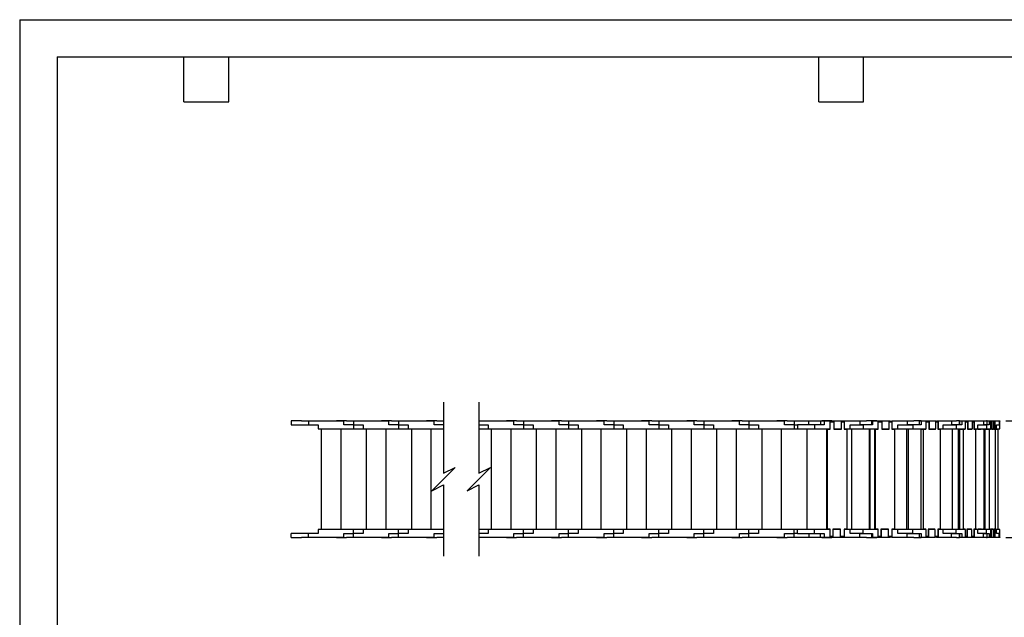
# Model space of a CAD drawing. Header units: inches. Extents: x 0 to 66, y 0 to 51.
# Tile 5 of 11: x 0 to 39.6, y 27 to 51. Entities that reach past the tile are written whole.
import ezdxf

# ---------------------------------------------------------------- set-up
doc = ezdxf.new("R2010")
doc.units = ezdxf.units.IN
doc.header["$LTSCALE"] = 6
doc.header["$MEASUREMENT"] = 0
doc.layers.add('DIMENSIONS', color=140, linetype='Continuous', lineweight=25)
doc.layers.add('TEXT', color=140, linetype='Continuous', lineweight=25)
doc.styles.add('SLDTEXTSTYLE0', font='TXT', dxfattribs={"width": 0.7})
doc.dimstyles.new('SLDDIMSTYLE1', dxfattribs={"dimtxt": 0.509766, "dimasz": 0.78, "dimexe": 0, "dimexo": 0.0625, "dimgap": 0.127441, "dimtad": 0, "dimtih": 1, "dimtoh": 1, "dimrnd": 1e-09, "dimzin": 12, "dimdsep": 46, "dimtxsty": 'SLDTEXTSTYLE0', "dimsah": 1, "dimcen": 0.09, "dimadec": 0, "dimazin": 3, "dimtfac": 1, "dimtmove": 0, "dimatfit": 0, "dimfxl": 0, "dimfrac": 2, "dimtolj": 1, "dimtzin": 12, "dimarcsym": 0})

# ---------------------------------------------------------------- blocks, each defined once
blk = doc.blocks.new('_D_4')
at = {"layer": 'DIMENSIONS'}
for p, q in [((41.708, 34.87), (41.708, 36.37)), ((39.62, 34.87), (42.458, 34.87)), ((40.739, 32.718), (40.568, 32.718)), ((40.568, 32.718), (40.568, 31.908)), ((42.678, 32.718), (42.849, 32.718)), ((42.849, 32.718), (42.849, 31.908)), ((40.568, 31.908), (40.739, 31.908)), ((42.849, 31.908), (42.678, 31.908)), ((39.62, 30.185), (42.458, 30.185)), ((41.708, 30.185), (41.708, 28.685))]:
    blk.add_line(p, q, dxfattribs=at)
for points in [[(41.708, 34.87), (41.828, 35.65), (41.588, 35.65)], [(41.708, 30.185), (41.588, 29.405), (41.828, 29.405)]]:
    blk.add_solid(points, dxfattribs=at)
at = {"layer": 'DIMENSIONS', "char_height": 0.5, "attachment_point": 1, "style": 'SLDTEXTSTYLE0'}
for s, insert in [('4.69', (40.951, 33.477)), ('119.0', (40.739, 32.553))]:
    blk.add_mtext(s, dxfattribs=dict(at, insert=insert))

msp = doc.modelspace()

# ---------------------------------------------------------------- linework, layer by layer
at = {"color": 7, "linetype": 'Continuous'}
for q in [(0.001, 0.001), (66.001, 51.001)]:
    msp.add_line((0.001, 51.001), q, dxfattribs=at)
for p, q in [((10.911, 34.87), (10.911, 34.713)), ((11.321, 34.87), (10.911, 34.87)), ((11.321, 34.855), (11.321, 34.87)), ((11.321, 34.87), (11.501, 34.87)), ((11.6, 34.855), (11.321, 34.855)), ((11.501, 34.87), (11.501, 34.855)), ((11.6, 34.855), (11.6, 34.713)), ((13.025, 34.855), (11.6, 34.855)), ((12.722, 34.87), (12.722, 34.855)), ((13.132, 34.87), (12.722, 34.87)), ((13.025, 34.713), (13.025, 34.855)), ((13.132, 34.855), (13.132, 34.87)), ((13.132, 34.87), (13.312, 34.87)), ((13.411, 34.855), (13.132, 34.855)), ((13.312, 34.87), (13.647, 34.87)), ((13.312, 34.87), (13.312, 34.855)), ((13.411, 34.855), (13.411, 34.713)), ((14.836, 34.855), (13.411, 34.855)), ((13.647, 34.855), (13.647, 34.87)), ((14.533, 34.87), (14.533, 34.855)), ((14.943, 34.87), (14.533, 34.87)), ((14.836, 34.713), (14.836, 34.855)), ((14.943, 34.855), (14.943, 34.87)), ((14.943, 34.87), (15.123, 34.87)), ((15.222, 34.855), (14.943, 34.855)), ((15.123, 34.87), (15.458, 34.87)), ((15.123, 34.87), (15.123, 34.855)), ((15.222, 34.855), (15.222, 34.713)), ((16.647, 34.855), (15.222, 34.855)), ((15.458, 34.855), (15.458, 34.87)), ((16.344, 34.87), (16.344, 34.855)), ((16.754, 34.87), (16.344, 34.87)), ((16.647, 34.713), (16.647, 34.855)), ((16.754, 34.855), (16.754, 34.87)), ((16.754, 34.87), (16.934, 34.87)), ((17.028, 34.855), (16.754, 34.855)), ((16.934, 34.87), (17.028, 34.87)), ((16.934, 34.87), (16.934, 34.855)), ((18.445, 34.87), (18.667, 34.87)), ((19.856, 34.855), (18.445, 34.855)), ((18.667, 34.855), (18.667, 34.87)), ((19.553, 34.87), (19.553, 34.855)), ((19.962, 34.87), (19.553, 34.87)), ((19.856, 34.713), (19.856, 34.855)), ((19.962, 34.855), (19.962, 34.87)), ((19.962, 34.87), (20.143, 34.87)), ((20.242, 34.855), (19.962, 34.855)), ((20.143, 34.87), (20.478, 34.87)), ((20.143, 34.87), (20.143, 34.855)), ((20.242, 34.855), (20.242, 34.713)), ((21.667, 34.855), (20.242, 34.855)), ((20.478, 34.855), (20.478, 34.87)), ((21.364, 34.87), (21.364, 34.855)), ((21.773, 34.87), (21.364, 34.87)), ((21.667, 34.713), (21.667, 34.855)), ((21.773, 34.855), (21.773, 34.87)), ((21.773, 34.87), (21.954, 34.87)), ((22.053, 34.855), (21.773, 34.855)), ((21.954, 34.87), (22.289, 34.87)), ((21.954, 34.87), (21.954, 34.855)), ((22.053, 34.855), (22.053, 34.713)), ((23.478, 34.855), (22.053, 34.855)), ((22.289, 34.855), (22.289, 34.87)), ((23.175, 34.87), (23.175, 34.855)), ((23.584, 34.87), (23.175, 34.87)), ((23.478, 34.713), (23.478, 34.855)), ((23.584, 34.855), (23.584, 34.87)), ((23.584, 34.87), (23.765, 34.87)), ((23.864, 34.855), (23.584, 34.855)), ((23.765, 34.87), (24.1, 34.87)), ((23.765, 34.87), (23.765, 34.855)), ((23.864, 34.855), (23.864, 34.713)), ((25.289, 34.855), (23.864, 34.855)), ((24.1, 34.855), (24.1, 34.87)), ((24.986, 34.87), (24.986, 34.855)), ((25.396, 34.87), (24.986, 34.87)), ((25.289, 34.713), (25.289, 34.855)), ((25.396, 34.855), (25.396, 34.87)), ((25.396, 34.87), (25.576, 34.87)), ((25.675, 34.855), (25.396, 34.855)), ((25.576, 34.87), (25.911, 34.87)), ((25.576, 34.87), (25.576, 34.855)), ((25.675, 34.855), (25.675, 34.713)), ((27.1, 34.855), (25.675, 34.855)), ((25.911, 34.855), (25.911, 34.87)), ((26.797, 34.87), (26.797, 34.855)), ((27.207, 34.87), (26.797, 34.87)), ((27.1, 34.713), (27.1, 34.855)), ((27.207, 34.855), (27.207, 34.87)), ((27.207, 34.87), (27.387, 34.87)), ((27.486, 34.855), (27.207, 34.855)), ((27.387, 34.87), (27.722, 34.87)), ((27.387, 34.87), (27.387, 34.855)), ((27.486, 34.855), (27.486, 34.713)), ((28.911, 34.855), (27.486, 34.855)), ((27.722, 34.855), (27.722, 34.87)), ((28.608, 34.87), (28.608, 34.855)), ((29.018, 34.87), (28.608, 34.87)), ((28.911, 34.713), (28.911, 34.855)), ((29.018, 34.855), (29.018, 34.87)), ((29.018, 34.87), (29.198, 34.87)), ((29.297, 34.855), (29.018, 34.855)), ((29.198, 34.87), (29.533, 34.87)), ((29.198, 34.87), (29.198, 34.855)), ((29.297, 34.855), (29.297, 34.713)), ((30.722, 34.855), (29.297, 34.855)), ((29.533, 34.855), (29.533, 34.87)), ((30.419, 34.87), (30.419, 34.855)), ((30.829, 34.87), (30.419, 34.87)), ((30.722, 34.713), (30.722, 34.855)), ((30.829, 34.855), (30.829, 34.87)), ((30.829, 34.87), (31.009, 34.87)), ((31.108, 34.855), (30.829, 34.855)), ((31.009, 34.87), (31.344, 34.87)), ((31.009, 34.87), (31.009, 34.855)), ((31.108, 34.855), (31.108, 34.713)), ((31.698, 34.855), (31.108, 34.855)), ((31.344, 34.855), (31.344, 34.87)), ((31.698, 34.713), (31.698, 34.87)), ((31.698, 34.87), (32.171, 34.87)), ((32.171, 34.87), (32.171, 34.713)), ((32.32, 34.855), (32.171, 34.855)), ((32.23, 34.87), (32.23, 34.855)), ((32.622, 34.87), (32.23, 34.87)), ((32.32, 34.855), (32.32, 34.713)), ((32.56, 34.855), (32.32, 34.855)), ((32.56, 34.556), (32.56, 34.855)), ((32.56, 34.855), (32.702, 34.855)), ((32.56, 34.536), (32.56, 34.831)), ((32.56, 34.831), (32.702, 34.831)), ((32.622, 34.855), (32.622, 34.87)), ((32.622, 34.87), (32.802, 34.87)), ((32.702, 34.855), (32.702, 34.556)), ((33.009, 34.855), (32.702, 34.855)), ((32.702, 34.831), (32.702, 34.536)), ((32.802, 34.87), (32.814, 34.87)), ((32.802, 34.87), (32.802, 34.855)), ((32.814, 34.855), (32.814, 34.87)), ((32.814, 34.87), (33.155, 34.87)), ((33.009, 34.556), (33.009, 34.855)), ((33.009, 34.855), (33.119, 34.855)), ((33.009, 34.536), (33.009, 34.831)), ((33.009, 34.831), (33.119, 34.831)), ((33.745, 34.855), (33.119, 34.855)), ((33.119, 34.855), (33.119, 34.556)), ((33.119, 34.831), (33.119, 34.536)), ((33.155, 34.855), (33.155, 34.87)), ((33.509, 34.87), (33.509, 34.855)), ((33.509, 34.87), (33.514, 34.87)), ((33.514, 34.87), (33.844, 34.87)), ((33.514, 34.855), (33.514, 34.87)), ((33.745, 34.855), (33.745, 34.713)), ((34.025, 34.855), (33.745, 34.855)), ((33.844, 34.855), (33.844, 34.87)), ((33.844, 34.87), (34.025, 34.87)), ((34.025, 34.87), (34.025, 34.855)), ((34.434, 34.87), (34.025, 34.87)), ((34.237, 34.713), (34.237, 34.855)), ((34.258, 34.855), (34.237, 34.855)), ((34.258, 34.855), (34.258, 34.713)), ((34.494, 34.855), (34.258, 34.855)), ((34.434, 34.87), (34.558, 34.87)), ((34.434, 34.87), (34.434, 34.855)), ((34.494, 34.556), (34.494, 34.855)), ((34.494, 34.855), (34.59, 34.855)), ((34.494, 34.831), (34.629, 34.831)), ((34.558, 34.855), (34.558, 34.87)), ((34.558, 34.87), (34.965, 34.87)), ((34.59, 34.831), (34.59, 34.855)), ((34.59, 34.855), (34.633, 34.855)), ((34.629, 34.831), (34.629, 34.536)), ((34.633, 34.855), (34.633, 34.556)), ((34.934, 34.855), (34.633, 34.855)), ((34.934, 34.556), (34.934, 34.855)), ((34.934, 34.855), (35, 34.855)), ((34.934, 34.831), (35.038, 34.831)), ((34.965, 34.855), (34.965, 34.87)), ((34.965, 34.87), (34.965, 34.87)), ((34.965, 34.855), (34.965, 34.87)), ((35, 34.831), (35, 34.855)), ((35, 34.855), (35.042, 34.855)), ((35.038, 34.831), (35.038, 34.536)), ((35.042, 34.855), (35.042, 34.556)), ((35.656, 34.855), (35.042, 34.855)), ((35.286, 34.87), (35.286, 34.855)), ((35.286, 34.87), (35.32, 34.87)), ((35.32, 34.87), (35.66, 34.87)), ((35.32, 34.855), (35.32, 34.87)), ((35.656, 34.855), (35.656, 34.713)), ((35.918, 34.855), (35.656, 34.855)), ((35.66, 34.87), (35.66, 34.855)), ((35.66, 34.87), (35.741, 34.87)), ((35.741, 34.855), (35.741, 34.87)), ((35.741, 34.87), (35.918, 34.87)), ((35.918, 34.87), (35.918, 34.855)), ((36.211, 34.87), (35.918, 34.87)), ((36.152, 34.713), (36.152, 34.855)), ((36.209, 34.855), (36.152, 34.855)), ((36.209, 34.855), (36.209, 34.713)), ((36.414, 34.855), (36.209, 34.855)), ((36.211, 34.855), (36.211, 34.87)), ((36.211, 34.87), (36.633, 34.87)), ((36.414, 34.556), (36.414, 34.855)), ((36.414, 34.855), (36.423, 34.855)), ((36.414, 34.831), (36.525, 34.831)), ((36.423, 34.831), (36.423, 34.855)), ((36.423, 34.855), (36.535, 34.855)), ((36.525, 34.831), (36.525, 34.536)), ((36.535, 34.855), (36.535, 34.556)), ((36.798, 34.855), (36.535, 34.855)), ((36.633, 34.87), (36.649, 34.87)), ((36.633, 34.855), (36.633, 34.87)), ((36.649, 34.855), (36.649, 34.87)), ((36.649, 34.87), (36.769, 34.87)), ((36.769, 34.855), (36.769, 34.87)), ((36.798, 34.556), (36.798, 34.855)), ((36.798, 34.855), (36.892, 34.855)), ((36.798, 34.831), (36.882, 34.831)), ((36.829, 34.87), (36.829, 34.855)), ((36.829, 34.87), (36.835, 34.87)), ((36.835, 34.87), (36.835, 34.855)), ((36.835, 34.87), (36.927, 34.87)), ((36.882, 34.831), (36.882, 34.536)), ((36.892, 34.855), (36.892, 34.556)), ((37.428, 34.855), (36.892, 34.855)), ((36.927, 34.87), (37.267, 34.87)), ((36.927, 34.855), (36.927, 34.87)), ((37.267, 34.87), (37.267, 34.855)), ((37.267, 34.87), (37.482, 34.87)), ((37.428, 34.855), (37.428, 34.713)), ((37.636, 34.855), (37.428, 34.855)), ((37.482, 34.855), (37.482, 34.87)), ((37.482, 34.87), (37.636, 34.87)), ((37.636, 34.87), (37.636, 34.855)), ((37.76, 34.87), (37.636, 34.87)), ((37.76, 34.713), (37.76, 34.87)), ((37.76, 34.87), (37.94, 34.87)), ((37.766, 34.855), (37.76, 34.855)), ((37.766, 34.713), (37.766, 34.855)), ((37.852, 34.855), (37.766, 34.855)), ((37.852, 34.855), (37.852, 34.713)), ((37.999, 34.855), (37.852, 34.855)), ((37.94, 34.87), (37.94, 34.855)), ((37.94, 34.87), (38.11, 34.87)), ((37.999, 34.556), (37.999, 34.855)), ((37.999, 34.855), (38.085, 34.855)), ((37.999, 34.831), (38.07, 34.831)), ((38.07, 34.831), (38.07, 34.536)), ((38.085, 34.855), (38.085, 34.556)), ((38.273, 34.855), (38.085, 34.855)), ((38.11, 34.87), (38.407, 34.87)), ((38.11, 34.855), (38.11, 34.87)), ((38.273, 34.556), (38.273, 34.855)), ((38.273, 34.855), (38.34, 34.855)), ((38.273, 34.831), (38.325, 34.831)), ((38.325, 34.831), (38.325, 34.536)), ((38.34, 34.855), (38.34, 34.556)), ((38.722, 34.855), (38.34, 34.855)), ((38.407, 34.87), (38.407, 34.855)), ((38.407, 34.87), (38.735, 34.87)), ((38.722, 34.855), (38.722, 34.713)), ((38.846, 34.855), (38.722, 34.855)), ((38.735, 34.855), (38.735, 34.87)), ((38.735, 34.87), (38.846, 34.87)), ((38.846, 34.87), (38.846, 34.855)), ((38.865, 34.87), (38.846, 34.87)), ((38.865, 34.713), (38.865, 34.87)), ((38.865, 34.87), (38.924, 34.87)), ((38.946, 34.855), (38.865, 34.855)), ((38.924, 34.855), (38.924, 34.87)), ((38.924, 34.87), (39.32, 34.87)), ((38.946, 34.855), (38.946, 34.713)), ((39.014, 34.855), (38.946, 34.855)), ((39.014, 34.556), (39.014, 34.855)), ((39.014, 34.855), (39.054, 34.855)), ((39.014, 34.831), (39.035, 34.831)), ((39.035, 34.831), (39.035, 34.536)), ((39.054, 34.855), (39.054, 34.556)), ((39.141, 34.855), (39.054, 34.855)), ((39.141, 34.556), (39.141, 34.855)), ((39.141, 34.855), (39.172, 34.855)), ((39.141, 34.831), (39.153, 34.831)), ((39.153, 34.831), (39.153, 34.536)), ((39.172, 34.855), (39.172, 34.556)), ((39.349, 34.855), (39.172, 34.855)), ((39.32, 34.855), (39.32, 34.87)), ((39.32, 34.87), (39.371, 34.87)), ((39.349, 34.855), (39.349, 34.713)), ((39.377, 34.855), (39.349, 34.855)), ((39.371, 34.87), (39.371, 34.855)), ((39.377, 34.713), (39.377, 34.855)), ((10.911, 34.713), (11.6, 34.713)), ((11.6, 34.713), (11.986, 34.713)), ((11.986, 34.713), (11.986, 34.556)), ((11.986, 34.556), (13.411, 34.556)), ((12.112, 34.555), (12.899, 34.555)), ((12.112, 34.555), (12.112, 30.5)), ((12.226, 34.555), (12.226, 34.556)), ((12.336, 34.556), (12.336, 34.555)), ((12.643, 34.555), (12.643, 34.556)), ((12.785, 34.556), (12.785, 34.555)), ((12.899, 34.555), (12.899, 30.5)), ((13.411, 34.713), (13.025, 34.713)), ((13.411, 34.713), (13.411, 34.556)), ((13.411, 34.713), (13.797, 34.713)), ((13.411, 34.556), (13.797, 34.556)), ((13.797, 34.713), (13.797, 34.556)), ((13.797, 34.556), (15.222, 34.556)), ((13.923, 34.555), (13.923, 30.5)), ((13.923, 34.555), (14.71, 34.555)), ((14.037, 34.555), (14.037, 34.556)), ((14.147, 34.556), (14.147, 34.555)), ((14.454, 34.555), (14.454, 34.556)), ((14.596, 34.556), (14.596, 34.555)), ((14.71, 34.555), (14.71, 30.5)), ((15.222, 34.713), (14.836, 34.713)), ((15.222, 34.713), (15.222, 34.556)), ((15.222, 34.713), (15.608, 34.713)), ((15.222, 34.556), (15.608, 34.556)), ((15.608, 34.713), (15.608, 34.556)), ((15.608, 34.556), (17.028, 34.556)), ((15.734, 34.555), (16.521, 34.555)), ((15.734, 34.555), (15.734, 30.5)), ((15.848, 34.555), (15.848, 34.556)), ((15.958, 34.556), (15.958, 34.555)), ((16.265, 34.555), (16.265, 34.556)), ((16.407, 34.556), (16.407, 34.555)), ((16.521, 34.555), (16.521, 30.5)), ((17.028, 34.713), (16.647, 34.713)), ((18.445, 34.713), (18.816, 34.713)), ((18.445, 34.556), (18.816, 34.556)), ((18.816, 34.713), (18.816, 34.556)), ((18.816, 34.556), (20.242, 34.556)), ((18.942, 34.555), (19.73, 34.555)), ((18.942, 34.555), (18.942, 30.5)), ((19.057, 34.555), (19.057, 34.556)), ((19.167, 34.556), (19.167, 34.555)), ((19.474, 34.555), (19.474, 34.556)), ((19.615, 34.556), (19.615, 34.555)), ((19.73, 34.555), (19.73, 30.5)), ((20.242, 34.713), (19.856, 34.713)), ((20.242, 34.713), (20.242, 34.556)), ((20.242, 34.713), (20.627, 34.713)), ((20.242, 34.556), (20.627, 34.556)), ((20.627, 34.713), (20.627, 34.556)), ((20.627, 34.556), (22.053, 34.556)), ((20.753, 34.555), (20.753, 30.5)), ((20.753, 34.555), (21.541, 34.555)), ((20.868, 34.555), (20.868, 34.556)), ((20.978, 34.556), (20.978, 34.555)), ((21.285, 34.555), (21.285, 34.556)), ((21.427, 34.556), (21.427, 34.555)), ((21.541, 34.555), (21.541, 30.5)), ((22.053, 34.713), (21.667, 34.713)), ((22.053, 34.713), (22.053, 34.556)), ((22.053, 34.713), (22.438, 34.713)), ((22.053, 34.556), (22.438, 34.556)), ((22.438, 34.713), (22.438, 34.556)), ((22.438, 34.556), (23.864, 34.556)), ((22.564, 34.555), (22.564, 30.5)), ((22.564, 34.555), (23.352, 34.555)), ((22.679, 34.555), (22.679, 34.556)), ((22.789, 34.556), (22.789, 34.555)), ((23.096, 34.555), (23.096, 34.556)), ((23.238, 34.556), (23.238, 34.555)), ((23.352, 34.555), (23.352, 30.5)), ((23.864, 34.713), (23.478, 34.713)), ((23.864, 34.713), (23.864, 34.556)), ((23.864, 34.713), (24.249, 34.713)), ((23.864, 34.556), (24.249, 34.556)), ((24.249, 34.713), (24.249, 34.556)), ((24.249, 34.556), (25.675, 34.556)), ((24.375, 34.555), (24.375, 30.5)), ((24.375, 34.555), (25.163, 34.555)), ((24.49, 34.555), (24.49, 34.556)), ((24.6, 34.556), (24.6, 34.555)), ((24.907, 34.555), (24.907, 34.556)), ((25.049, 34.556), (25.049, 34.555)), ((25.163, 34.555), (25.163, 30.5)), ((25.675, 34.713), (25.289, 34.713)), ((25.675, 34.713), (25.675, 34.556)), ((25.675, 34.713), (26.06, 34.713)), ((25.675, 34.556), (26.06, 34.556)), ((26.06, 34.713), (26.06, 34.556)), ((26.06, 34.556), (27.486, 34.556)), ((26.186, 34.555), (26.974, 34.555)), ((26.186, 34.555), (26.186, 30.5)), ((26.301, 34.555), (26.301, 34.556)), ((26.411, 34.556), (26.411, 34.555)), ((26.718, 34.555), (26.718, 34.556)), ((26.86, 34.556), (26.86, 34.555)), ((26.974, 34.555), (26.974, 30.5)), ((27.486, 34.713), (27.1, 34.713)), ((27.486, 34.713), (27.486, 34.556)), ((27.486, 34.713), (27.871, 34.713)), ((27.486, 34.556), (27.871, 34.556)), ((27.871, 34.713), (27.871, 34.556)), ((27.871, 34.556), (29.297, 34.556)), ((27.997, 34.555), (27.997, 30.5)), ((27.997, 34.555), (28.785, 34.555)), ((28.112, 34.555), (28.112, 34.556)), ((28.222, 34.556), (28.222, 34.555)), ((28.529, 34.555), (28.529, 34.556)), ((28.671, 34.556), (28.671, 34.555)), ((28.785, 34.555), (28.785, 30.5)), ((29.297, 34.713), (28.911, 34.713)), ((29.297, 34.713), (29.297, 34.556)), ((29.297, 34.713), (29.682, 34.713)), ((29.297, 34.556), (29.682, 34.556)), ((29.682, 34.713), (29.682, 34.556)), ((29.682, 34.556), (31.108, 34.556)), ((29.808, 34.555), (30.596, 34.555)), ((29.808, 34.555), (29.808, 30.5)), ((29.923, 34.555), (29.923, 34.556)), ((30.033, 34.556), (30.033, 34.555)), ((30.34, 34.555), (30.34, 34.556)), ((30.482, 34.556), (30.482, 34.555)), ((30.596, 34.555), (30.596, 30.5)), ((31.108, 34.713), (30.722, 34.713)), ((31.108, 34.713), (31.108, 34.556)), ((31.108, 34.713), (31.245, 34.713)), ((31.108, 34.556), (31.245, 34.556)), ((31.245, 34.713), (31.245, 34.556)), ((31.934, 34.713), (31.245, 34.713)), ((31.245, 34.556), (31.934, 34.556)), ((31.619, 34.555), (32.407, 34.555)), ((31.619, 34.555), (31.619, 30.5)), ((31.734, 34.555), (31.734, 34.556)), ((31.844, 34.556), (31.844, 34.555)), ((31.934, 34.713), (31.934, 34.556)), ((32.32, 34.713), (31.934, 34.713)), ((31.934, 34.556), (32.56, 34.556)), ((32.151, 34.555), (32.151, 34.556)), ((32.293, 34.556), (32.293, 34.555)), ((32.407, 34.555), (32.407, 30.5)), ((32.446, 34.555), (32.446, 34.536)), ((32.446, 34.555), (32.56, 34.555)), ((32.446, 30.52), (32.446, 34.536)), ((32.446, 34.536), (32.56, 34.536)), ((32.56, 34.556), (32.56, 34.556)), ((32.702, 34.556), (33.009, 34.556)), ((32.702, 34.556), (32.702, 34.556)), ((32.702, 34.555), (33.009, 34.555)), ((32.702, 34.536), (33.009, 34.536)), ((33.009, 34.556), (33.009, 34.556)), ((33.119, 34.556), (33.36, 34.556)), ((33.119, 34.556), (33.119, 34.556)), ((33.119, 34.555), (33.234, 34.555)), ((33.119, 34.536), (33.234, 34.536)), ((33.234, 34.555), (33.234, 34.536)), ((33.234, 34.536), (33.234, 30.52)), ((33.36, 34.556), (33.36, 34.713)), ((33.36, 34.713), (33.745, 34.713)), ((33.36, 34.556), (33.88, 34.556)), ((33.412, 34.555), (33.412, 30.5)), ((33.412, 34.555), (34.122, 34.555)), ((33.558, 34.555), (33.558, 34.556)), ((33.668, 34.556), (33.668, 34.555)), ((33.674, 34.555), (33.674, 34.556)), ((33.88, 34.713), (33.745, 34.713)), ((33.745, 34.713), (33.88, 34.713)), ((33.88, 34.713), (33.88, 34.556)), ((34.258, 34.713), (33.88, 34.713)), ((33.88, 34.556), (34.494, 34.556)), ((33.975, 34.555), (33.975, 34.556)), ((34.117, 34.556), (34.117, 34.555)), ((34.122, 34.555), (34.122, 34.556)), ((34.122, 34.555), (34.122, 30.5)), ((34.122, 34.555), (34.148, 34.555)), ((34.148, 34.555), (34.148, 30.5)), ((34.148, 34.555), (34.452, 34.555)), ((34.339, 34.536), (34.339, 30.52)), ((34.339, 34.536), (34.378, 34.536)), ((34.378, 30.52), (34.378, 34.536)), ((34.378, 34.536), (34.49, 34.536)), ((34.452, 34.556), (34.452, 34.536)), ((34.49, 34.536), (34.49, 34.556)), ((34.633, 34.556), (34.629, 34.556)), ((34.629, 34.555), (34.892, 34.555)), ((34.629, 34.536), (34.93, 34.536)), ((34.633, 34.556), (34.934, 34.556)), ((34.892, 34.556), (34.892, 34.536)), ((34.93, 34.536), (34.93, 34.556)), ((35.042, 34.556), (35.038, 34.556)), ((35.038, 34.555), (35.625, 34.555)), ((35.038, 34.536), (35.15, 34.536)), ((35.042, 34.556), (35.278, 34.556)), ((35.15, 34.536), (35.15, 30.52)), ((35.278, 34.713), (35.656, 34.713)), ((35.278, 34.556), (35.278, 34.713)), ((35.278, 34.556), (35.879, 34.556)), ((35.485, 34.555), (35.485, 34.556)), ((35.587, 34.556), (35.587, 34.555)), ((35.625, 34.555), (35.625, 30.5)), ((35.625, 34.555), (35.695, 34.555)), ((35.656, 34.713), (35.873, 34.713)), ((35.879, 34.713), (35.66, 34.713)), ((35.66, 34.555), (35.66, 34.556)), ((35.695, 34.555), (35.695, 30.5)), ((35.695, 34.555), (36.302, 34.555)), ((35.873, 34.555), (35.873, 34.556)), ((35.879, 34.713), (35.879, 34.556)), ((36.209, 34.713), (35.879, 34.713)), ((35.879, 34.556), (36.414, 34.556)), ((36.005, 34.556), (36.005, 34.555)), ((36.077, 34.555), (36.077, 34.556)), ((36.204, 34.536), (36.204, 30.52)), ((36.204, 34.536), (36.306, 34.536)), ((36.302, 34.556), (36.302, 34.536)), ((36.306, 30.52), (36.306, 34.536)), ((36.306, 34.536), (36.404, 34.536)), ((36.404, 34.536), (36.404, 34.556)), ((36.535, 34.556), (36.525, 34.556)), ((36.525, 34.555), (36.686, 34.555)), ((36.525, 34.536), (36.788, 34.536)), ((36.535, 34.556), (36.798, 34.556)), ((36.686, 34.556), (36.686, 34.536)), ((36.788, 34.536), (36.788, 34.556)), ((36.892, 34.556), (36.882, 34.556)), ((36.882, 34.555), (36.978, 34.555)), ((36.882, 34.536), (36.98, 34.536)), ((36.892, 34.556), (37.098, 34.556)), ((36.978, 34.555), (36.978, 34.536)), ((36.978, 34.555), (37.459, 34.555)), ((36.98, 34.536), (36.98, 30.52)), ((37.098, 34.713), (37.428, 34.713)), ((37.098, 34.556), (37.098, 34.713)), ((37.102, 34.556), (37.617, 34.556)), ((37.193, 34.555), (37.193, 34.556)), ((37.274, 34.556), (37.274, 34.555)), ((37.408, 34.555), (37.408, 34.556)), ((37.428, 34.713), (37.617, 34.713)), ((37.617, 34.713), (37.428, 34.713)), ((37.459, 34.555), (37.459, 30.5)), ((37.459, 34.555), (37.702, 34.555)), ((37.5, 34.555), (37.5, 34.556)), ((37.604, 34.556), (37.604, 34.555)), ((37.617, 34.713), (37.617, 34.556)), ((37.852, 34.713), (37.617, 34.713)), ((37.617, 34.556), (37.999, 34.556)), ((37.702, 34.555), (37.702, 30.5)), ((37.702, 34.555), (37.827, 34.555)), ((37.737, 34.555), (37.737, 34.556)), ((37.758, 34.536), (37.758, 30.52)), ((37.758, 34.536), (37.914, 34.536)), ((37.827, 34.556), (37.827, 34.536)), ((37.914, 30.52), (37.914, 34.536)), ((37.914, 34.536), (37.983, 34.536)), ((37.983, 34.536), (37.983, 34.556)), ((38.085, 34.556), (38.07, 34.556)), ((38.07, 34.555), (38.101, 34.555)), ((38.07, 34.536), (38.257, 34.536)), ((38.085, 34.556), (38.273, 34.556)), ((38.101, 34.556), (38.101, 34.536)), ((38.257, 34.536), (38.257, 34.556)), ((38.34, 34.556), (38.325, 34.556)), ((38.325, 34.536), (38.394, 34.536)), ((38.34, 34.556), (38.487, 34.556)), ((38.394, 34.536), (38.394, 30.52)), ((38.394, 34.536), (38.441, 34.536)), ((38.441, 34.536), (38.441, 34.556)), ((38.487, 34.713), (38.722, 34.713)), ((38.487, 34.556), (38.487, 34.713)), ((38.49, 34.556), (38.837, 34.556)), ((38.49, 34.556), (38.49, 34.536)), ((38.49, 34.536), (38.624, 34.536)), ((38.624, 34.536), (38.624, 34.556)), ((38.686, 34.556), (38.686, 34.536)), ((38.686, 34.536), (38.736, 34.536)), ((38.722, 34.713), (38.838, 34.713)), ((38.837, 34.713), (38.722, 34.713)), ((38.736, 34.536), (38.736, 30.52)), ((38.736, 34.536), (38.774, 34.536)), ((38.774, 34.536), (38.774, 30.52)), ((38.774, 34.536), (38.963, 34.536)), ((38.806, 34.556), (38.806, 34.536)), ((38.837, 34.713), (38.837, 34.556)), ((38.946, 34.713), (38.837, 34.713)), ((38.837, 34.556), (39.014, 34.556)), ((38.963, 30.52), (38.963, 34.536)), ((38.963, 34.536), (38.995, 34.536)), ((38.995, 34.536), (38.995, 34.556)), ((39.054, 34.556), (39.035, 34.556)), ((39.035, 34.536), (39.122, 34.536)), ((39.054, 34.556), (39.141, 34.556)), ((39.122, 34.536), (39.122, 34.556)), ((39.172, 34.556), (39.153, 34.556)), ((39.153, 34.536), (39.185, 34.536)), ((39.172, 34.556), (39.24, 34.556)), ((39.185, 34.536), (39.185, 30.52)), ((39.185, 34.536), (39.312, 34.536)), ((39.24, 34.713), (39.349, 34.713)), ((39.24, 34.556), (39.24, 34.713)), ((39.24, 34.556), (39.377, 34.556)), ((39.302, 34.536), (39.302, 34.556)), ((39.312, 30.52), (39.312, 34.536)), ((39.349, 34.713), (39.377, 34.713)), ((39.377, 34.713), (39.349, 34.713)), ((39.377, 34.556), (39.377, 34.713)), ((13.411, 30.5), (11.986, 30.5)), ((11.986, 30.5), (11.986, 30.343)), ((13.411, 30.343), (13.411, 30.5)), ((13.797, 30.5), (13.411, 30.5)), ((15.222, 30.5), (13.797, 30.5)), ((13.797, 30.5), (13.797, 30.343)), ((15.222, 30.343), (15.222, 30.5)), ((15.608, 30.5), (15.222, 30.5)), ((15.608, 30.5), (15.608, 30.343)), ((17.028, 30.5), (15.608, 30.5)), ((18.816, 30.5), (18.445, 30.5)), ((20.242, 30.5), (18.816, 30.5)), ((18.816, 30.5), (18.816, 30.343)), ((20.242, 30.343), (20.242, 30.5)), ((20.627, 30.5), (20.242, 30.5)), ((20.627, 30.5), (20.627, 30.343)), ((22.053, 30.5), (20.627, 30.5)), ((22.053, 30.343), (22.053, 30.5)), ((22.438, 30.5), (22.053, 30.5)), ((23.864, 30.5), (22.438, 30.5)), ((22.438, 30.5), (22.438, 30.343)), ((23.864, 30.343), (23.864, 30.5)), ((24.249, 30.5), (23.864, 30.5)), ((24.249, 30.5), (24.249, 30.343)), ((25.675, 30.5), (24.249, 30.5)), ((25.675, 30.343), (25.675, 30.5)), ((26.06, 30.5), (25.675, 30.5)), ((26.06, 30.5), (26.06, 30.343)), ((27.486, 30.5), (26.06, 30.5)), ((27.486, 30.343), (27.486, 30.5)), ((27.871, 30.5), (27.486, 30.5)), ((27.871, 30.5), (27.871, 30.343)), ((29.297, 30.5), (27.871, 30.5)), ((29.297, 30.343), (29.297, 30.5)), ((29.682, 30.5), (29.297, 30.5)), ((29.682, 30.5), (29.682, 30.343)), ((31.108, 30.5), (29.682, 30.5)), ((31.108, 30.343), (31.108, 30.5)), ((31.245, 30.5), (31.108, 30.5)), ((31.245, 30.343), (31.245, 30.5)), ((31.934, 30.5), (31.245, 30.5)), ((31.934, 30.343), (31.934, 30.5)), ((32.56, 30.5), (31.934, 30.5)), ((32.446, 30.52), (32.446, 30.5)), ((32.56, 30.52), (32.446, 30.52)), ((32.56, 30.225), (32.56, 30.52)), ((32.56, 30.201), (32.56, 30.5)), ((32.56, 30.5), (32.56, 30.5)), ((32.978, 30.52), (32.671, 30.52)), ((32.671, 30.52), (32.671, 30.225)), ((32.978, 30.5), (32.671, 30.5)), ((32.671, 30.5), (32.671, 30.201)), ((32.671, 30.5), (32.671, 30.5)), ((32.978, 30.225), (32.978, 30.52)), ((32.978, 30.201), (32.978, 30.5)), ((32.978, 30.5), (32.978, 30.5)), ((33.234, 30.52), (33.119, 30.52)), ((33.119, 30.52), (33.119, 30.225)), ((33.119, 30.5), (33.119, 30.201)), ((33.36, 30.5), (33.119, 30.5)), ((33.119, 30.5), (33.119, 30.5)), ((33.234, 30.52), (33.234, 30.5)), ((33.88, 30.5), (33.36, 30.5)), ((33.36, 30.343), (33.36, 30.5)), ((33.88, 30.343), (33.88, 30.5)), ((34.494, 30.5), (33.88, 30.5)), ((34.339, 30.52), (34.378, 30.52)), ((34.49, 30.52), (34.378, 30.52)), ((34.452, 30.52), (34.452, 30.5)), ((34.49, 30.5), (34.49, 30.52)), ((34.494, 30.201), (34.494, 30.5)), ((34.899, 30.52), (34.598, 30.52)), ((34.598, 30.52), (34.598, 30.225)), ((34.598, 30.5), (34.602, 30.5)), ((34.602, 30.5), (34.602, 30.201)), ((34.903, 30.5), (34.602, 30.5)), ((34.861, 30.52), (34.861, 30.5)), ((34.899, 30.5), (34.899, 30.52)), ((34.903, 30.201), (34.903, 30.5)), ((35.15, 30.52), (35.038, 30.52)), ((35.038, 30.52), (35.038, 30.225)), ((35.038, 30.5), (35.042, 30.5)), ((35.042, 30.5), (35.042, 30.201)), ((35.278, 30.5), (35.042, 30.5)), ((35.278, 30.343), (35.278, 30.5)), ((35.879, 30.5), (35.278, 30.5)), ((35.879, 30.343), (35.879, 30.5)), ((36.414, 30.5), (35.879, 30.5)), ((36.204, 30.52), (36.306, 30.52)), ((36.302, 30.52), (36.302, 30.5)), ((36.404, 30.52), (36.306, 30.52)), ((36.404, 30.5), (36.404, 30.52)), ((36.414, 30.201), (36.414, 30.5)), ((36.761, 30.52), (36.498, 30.52)), ((36.498, 30.52), (36.498, 30.225)), ((36.498, 30.5), (36.508, 30.5)), ((36.508, 30.5), (36.508, 30.201)), ((36.771, 30.5), (36.508, 30.5)), ((36.659, 30.52), (36.659, 30.5)), ((36.761, 30.5), (36.761, 30.52)), ((36.771, 30.201), (36.771, 30.5)), ((36.98, 30.52), (36.882, 30.52)), ((36.882, 30.52), (36.882, 30.225)), ((36.882, 30.5), (36.892, 30.5)), ((36.892, 30.5), (36.892, 30.201)), ((37.098, 30.5), (36.892, 30.5)), ((36.978, 30.52), (36.978, 30.5)), ((37.098, 30.343), (37.098, 30.5)), ((37.617, 30.5), (37.102, 30.5)), ((37.617, 30.343), (37.617, 30.5)), ((37.999, 30.5), (37.617, 30.5)), ((37.758, 30.52), (37.914, 30.52)), ((37.827, 30.52), (37.827, 30.5)), ((37.983, 30.52), (37.914, 30.52)), ((37.983, 30.5), (37.983, 30.52)), ((37.999, 30.201), (37.999, 30.5)), ((38.238, 30.52), (38.051, 30.52)), ((38.051, 30.52), (38.051, 30.225)), ((38.051, 30.5), (38.066, 30.5)), ((38.052, 30.52), (38.052, 30.5)), ((38.066, 30.5), (38.066, 30.201)), ((38.254, 30.5), (38.066, 30.5)), ((38.082, 30.52), (38.082, 30.5)), ((38.238, 30.5), (38.238, 30.52)), ((38.254, 30.201), (38.254, 30.5)), ((38.394, 30.52), (38.325, 30.52)), ((38.325, 30.52), (38.325, 30.225)), ((38.325, 30.5), (38.34, 30.5)), ((38.34, 30.5), (38.34, 30.201)), ((38.487, 30.5), (38.34, 30.5)), ((38.441, 30.52), (38.394, 30.52)), ((38.441, 30.5), (38.441, 30.52)), ((38.487, 30.343), (38.487, 30.5)), ((38.837, 30.5), (38.487, 30.5)), ((38.638, 30.52), (38.503, 30.52)), ((38.503, 30.52), (38.503, 30.5)), ((38.638, 30.5), (38.638, 30.52)), ((38.736, 30.52), (38.686, 30.52)), ((38.686, 30.52), (38.686, 30.5)), ((38.736, 30.52), (38.774, 30.52)), ((38.774, 30.52), (38.963, 30.52)), ((38.806, 30.52), (38.806, 30.5)), ((38.837, 30.343), (38.837, 30.5)), ((39.014, 30.5), (38.837, 30.5)), ((38.995, 30.52), (38.963, 30.52)), ((38.995, 30.5), (38.995, 30.52)), ((39.014, 30.201), (39.014, 30.5)), ((39.113, 30.52), (39.026, 30.52)), ((39.026, 30.52), (39.026, 30.225)), ((39.026, 30.5), (39.045, 30.5)), ((39.045, 30.5), (39.045, 30.201)), ((39.132, 30.5), (39.045, 30.5)), ((39.113, 30.5), (39.113, 30.52)), ((39.132, 30.201), (39.132, 30.5)), ((39.185, 30.52), (39.153, 30.52)), ((39.153, 30.52), (39.153, 30.225)), ((39.153, 30.5), (39.172, 30.5)), ((39.172, 30.5), (39.172, 30.201)), ((39.24, 30.5), (39.172, 30.5)), ((39.185, 30.52), (39.312, 30.52)), ((39.24, 30.343), (39.24, 30.5)), ((39.377, 30.5), (39.24, 30.5)), ((39.302, 30.5), (39.302, 30.52)), ((39.377, 30.343), (39.377, 30.5)), ((10.911, 30.185), (10.911, 30.343)), ((11.6, 30.343), (10.911, 30.343)), ((10.911, 30.185), (11.321, 30.185)), ((11.321, 30.185), (11.321, 30.201)), ((11.321, 30.201), (11.6, 30.201)), ((11.501, 30.185), (11.321, 30.185)), ((11.501, 30.201), (11.501, 30.185)), ((11.6, 30.201), (11.6, 30.343)), ((11.986, 30.343), (11.6, 30.343)), ((11.6, 30.201), (13.025, 30.201)), ((12.722, 30.185), (12.722, 30.201)), ((12.722, 30.185), (13.132, 30.185)), ((13.025, 30.343), (13.411, 30.343)), ((13.025, 30.201), (13.025, 30.343)), ((13.132, 30.185), (13.132, 30.201)), ((13.132, 30.201), (13.411, 30.201)), ((13.312, 30.185), (13.132, 30.185)), ((13.312, 30.201), (13.312, 30.185)), ((13.647, 30.185), (13.312, 30.185)), ((13.411, 30.201), (13.411, 30.343)), ((13.797, 30.343), (13.411, 30.343)), ((13.411, 30.201), (14.836, 30.201)), ((13.647, 30.201), (13.647, 30.185)), ((14.533, 30.185), (14.533, 30.201)), ((14.533, 30.185), (14.943, 30.185)), ((14.836, 30.343), (15.222, 30.343)), ((14.836, 30.201), (14.836, 30.343)), ((14.943, 30.185), (14.943, 30.201)), ((14.943, 30.201), (15.222, 30.201)), ((15.123, 30.185), (14.943, 30.185)), ((15.123, 30.201), (15.123, 30.185)), ((15.458, 30.185), (15.123, 30.185)), ((15.222, 30.201), (15.222, 30.343)), ((15.608, 30.343), (15.222, 30.343)), ((15.222, 30.201), (16.647, 30.201)), ((15.458, 30.201), (15.458, 30.185)), ((16.344, 30.185), (16.344, 30.201)), ((16.344, 30.185), (16.754, 30.185)), ((16.647, 30.343), (17.028, 30.343)), ((16.647, 30.201), (16.647, 30.343)), ((16.754, 30.185), (16.754, 30.201)), ((16.754, 30.201), (17.028, 30.201)), ((16.934, 30.185), (16.754, 30.185)), ((16.934, 30.201), (16.934, 30.185)), ((17.028, 30.185), (16.934, 30.185)), ((18.816, 30.343), (18.445, 30.343)), ((18.445, 30.201), (19.856, 30.201)), ((18.667, 30.185), (18.445, 30.185)), ((18.667, 30.201), (18.667, 30.185)), ((19.553, 30.185), (19.553, 30.201)), ((19.553, 30.185), (19.962, 30.185)), ((19.856, 30.343), (20.242, 30.343)), ((19.856, 30.201), (19.856, 30.343)), ((19.962, 30.185), (19.962, 30.201)), ((19.962, 30.201), (20.242, 30.201)), ((20.143, 30.185), (19.962, 30.185)), ((20.143, 30.201), (20.143, 30.185)), ((20.478, 30.185), (20.143, 30.185)), ((20.242, 30.201), (20.242, 30.343)), ((20.627, 30.343), (20.242, 30.343)), ((20.242, 30.201), (21.667, 30.201)), ((20.478, 30.201), (20.478, 30.185)), ((21.364, 30.185), (21.364, 30.201)), ((21.364, 30.185), (21.773, 30.185)), ((21.667, 30.343), (22.053, 30.343)), ((21.667, 30.201), (21.667, 30.343)), ((21.773, 30.185), (21.773, 30.201)), ((21.773, 30.201), (22.053, 30.201)), ((21.954, 30.185), (21.773, 30.185)), ((21.954, 30.201), (21.954, 30.185)), ((22.289, 30.185), (21.954, 30.185)), ((22.053, 30.201), (22.053, 30.343)), ((22.438, 30.343), (22.053, 30.343)), ((22.053, 30.201), (23.478, 30.201)), ((22.289, 30.201), (22.289, 30.185)), ((23.175, 30.185), (23.175, 30.201)), ((23.175, 30.185), (23.584, 30.185)), ((23.478, 30.343), (23.864, 30.343)), ((23.478, 30.201), (23.478, 30.343)), ((23.584, 30.185), (23.584, 30.201)), ((23.584, 30.201), (23.864, 30.201)), ((23.765, 30.185), (23.584, 30.185)), ((23.765, 30.201), (23.765, 30.185)), ((24.1, 30.185), (23.765, 30.185)), ((23.864, 30.201), (23.864, 30.343)), ((24.249, 30.343), (23.864, 30.343)), ((23.864, 30.201), (25.289, 30.201)), ((24.1, 30.201), (24.1, 30.185)), ((24.986, 30.185), (24.986, 30.201)), ((24.986, 30.185), (25.396, 30.185)), ((25.289, 30.343), (25.675, 30.343)), ((25.289, 30.201), (25.289, 30.343)), ((25.396, 30.185), (25.396, 30.201)), ((25.396, 30.201), (25.675, 30.201)), ((25.576, 30.185), (25.396, 30.185)), ((25.576, 30.201), (25.576, 30.185)), ((25.911, 30.185), (25.576, 30.185)), ((25.675, 30.201), (25.675, 30.343)), ((26.06, 30.343), (25.675, 30.343)), ((25.675, 30.201), (27.1, 30.201)), ((25.911, 30.201), (25.911, 30.185)), ((26.797, 30.185), (26.797, 30.201)), ((26.797, 30.185), (27.207, 30.185)), ((27.1, 30.343), (27.486, 30.343)), ((27.1, 30.201), (27.1, 30.343)), ((27.207, 30.185), (27.207, 30.201)), ((27.207, 30.201), (27.486, 30.201)), ((27.387, 30.185), (27.207, 30.185)), ((27.387, 30.201), (27.387, 30.185)), ((27.722, 30.185), (27.387, 30.185)), ((27.486, 30.201), (27.486, 30.343)), ((27.871, 30.343), (27.486, 30.343)), ((27.486, 30.201), (28.911, 30.201)), ((27.722, 30.201), (27.722, 30.185)), ((28.608, 30.185), (28.608, 30.201)), ((28.608, 30.185), (29.018, 30.185)), ((28.911, 30.343), (29.297, 30.343)), ((28.911, 30.201), (28.911, 30.343)), ((29.018, 30.185), (29.018, 30.201)), ((29.018, 30.201), (29.297, 30.201)), ((29.198, 30.185), (29.018, 30.185)), ((29.198, 30.201), (29.198, 30.185)), ((29.533, 30.185), (29.198, 30.185)), ((29.297, 30.201), (29.297, 30.343)), ((29.682, 30.343), (29.297, 30.343)), ((29.297, 30.201), (30.722, 30.201)), ((29.533, 30.201), (29.533, 30.185)), ((30.419, 30.185), (30.419, 30.201)), ((30.419, 30.185), (30.829, 30.185)), ((30.722, 30.343), (31.108, 30.343)), ((30.722, 30.201), (30.722, 30.343)), ((30.829, 30.185), (30.829, 30.201)), ((30.829, 30.201), (31.108, 30.201)), ((31.009, 30.185), (30.829, 30.185)), ((31.009, 30.201), (31.009, 30.185)), ((31.344, 30.185), (31.009, 30.185)), ((31.108, 30.201), (31.108, 30.343)), ((31.245, 30.343), (31.108, 30.343)), ((31.108, 30.201), (31.698, 30.201)), ((31.245, 30.343), (31.934, 30.343)), ((31.344, 30.201), (31.344, 30.185)), ((31.698, 30.343), (31.698, 30.185)), ((32.171, 30.185), (31.698, 30.185)), ((31.934, 30.343), (32.32, 30.343)), ((32.171, 30.185), (32.171, 30.343)), ((32.171, 30.201), (32.32, 30.201)), ((32.23, 30.201), (32.23, 30.185)), ((32.23, 30.185), (32.622, 30.185)), ((32.32, 30.343), (32.32, 30.201)), ((32.32, 30.201), (32.56, 30.201)), ((32.671, 30.225), (32.56, 30.225)), ((32.671, 30.201), (32.56, 30.201)), ((32.622, 30.185), (32.622, 30.201)), ((32.802, 30.185), (32.622, 30.185)), ((32.671, 30.201), (32.978, 30.201)), ((32.802, 30.201), (32.802, 30.185)), ((32.814, 30.185), (32.802, 30.185)), ((32.814, 30.185), (32.814, 30.201)), ((33.155, 30.185), (32.814, 30.185)), ((33.119, 30.225), (32.978, 30.225)), ((33.119, 30.201), (32.978, 30.201)), ((33.119, 30.201), (33.745, 30.201)), ((33.155, 30.201), (33.155, 30.185)), ((33.745, 30.343), (33.36, 30.343)), ((33.509, 30.201), (33.509, 30.185)), ((33.514, 30.185), (33.509, 30.185)), ((33.514, 30.201), (33.514, 30.185)), ((33.844, 30.185), (33.514, 30.185)), ((33.745, 30.343), (33.88, 30.343)), ((33.745, 30.201), (33.745, 30.343)), ((33.88, 30.343), (33.745, 30.343)), ((33.745, 30.201), (34.025, 30.201)), ((33.844, 30.185), (33.844, 30.201)), ((34.025, 30.185), (33.844, 30.185)), ((33.88, 30.343), (34.258, 30.343)), ((34.025, 30.201), (34.025, 30.185)), ((34.025, 30.185), (34.434, 30.185)), ((34.237, 30.201), (34.237, 30.343)), ((34.237, 30.201), (34.258, 30.201)), ((34.258, 30.343), (34.258, 30.201)), ((34.258, 30.201), (34.494, 30.201)), ((34.434, 30.185), (34.434, 30.201)), ((34.558, 30.185), (34.434, 30.185)), ((34.598, 30.225), (34.494, 30.225)), ((34.56, 30.201), (34.494, 30.201)), ((34.558, 30.185), (34.558, 30.201)), ((34.965, 30.185), (34.558, 30.185)), ((34.56, 30.225), (34.56, 30.201)), ((34.602, 30.201), (34.56, 30.201)), ((34.602, 30.201), (34.903, 30.201)), ((35.038, 30.225), (34.903, 30.225)), ((35, 30.201), (34.903, 30.201)), ((34.965, 30.185), (34.965, 30.201)), ((34.965, 30.201), (34.965, 30.185)), ((34.965, 30.185), (34.965, 30.185)), ((35, 30.225), (35, 30.201)), ((35.042, 30.201), (35, 30.201)), ((35.042, 30.201), (35.656, 30.201)), ((35.656, 30.343), (35.278, 30.343)), ((35.286, 30.201), (35.286, 30.185)), ((35.32, 30.185), (35.286, 30.185)), ((35.32, 30.201), (35.32, 30.185)), ((35.66, 30.185), (35.32, 30.185)), ((35.656, 30.201), (35.656, 30.343)), ((35.879, 30.343), (35.656, 30.343)), ((35.656, 30.343), (35.879, 30.343)), ((35.656, 30.201), (35.918, 30.201)), ((35.66, 30.201), (35.66, 30.185)), ((35.741, 30.185), (35.66, 30.185)), ((35.741, 30.185), (35.741, 30.201)), ((35.918, 30.185), (35.741, 30.185)), ((35.879, 30.343), (36.209, 30.343)), ((35.918, 30.201), (35.918, 30.185)), ((35.918, 30.185), (36.211, 30.185)), ((36.152, 30.201), (36.152, 30.343)), ((36.152, 30.201), (36.209, 30.201)), ((36.209, 30.343), (36.209, 30.201)), ((36.209, 30.201), (36.414, 30.201)), ((36.211, 30.185), (36.211, 30.201)), ((36.633, 30.185), (36.211, 30.185)), ((36.498, 30.225), (36.414, 30.225)), ((36.508, 30.201), (36.414, 30.201)), ((36.508, 30.201), (36.771, 30.201)), ((36.633, 30.201), (36.633, 30.185)), ((36.649, 30.185), (36.633, 30.185)), ((36.649, 30.185), (36.649, 30.201)), ((36.769, 30.185), (36.649, 30.185)), ((36.769, 30.185), (36.769, 30.201)), ((36.882, 30.225), (36.771, 30.225)), ((36.78, 30.201), (36.771, 30.201)), ((36.78, 30.225), (36.78, 30.201)), ((36.892, 30.201), (36.78, 30.201)), ((36.829, 30.201), (36.829, 30.185)), ((36.835, 30.185), (36.829, 30.185)), ((36.835, 30.201), (36.835, 30.185)), ((36.927, 30.185), (36.835, 30.185)), ((36.892, 30.201), (37.428, 30.201)), ((36.927, 30.201), (36.927, 30.185)), ((37.267, 30.185), (36.927, 30.185)), ((37.428, 30.343), (37.098, 30.343)), ((37.267, 30.201), (37.267, 30.185)), ((37.482, 30.185), (37.267, 30.185)), ((37.428, 30.201), (37.428, 30.343)), ((37.617, 30.343), (37.428, 30.343)), ((37.428, 30.343), (37.617, 30.343)), ((37.428, 30.201), (37.636, 30.201)), ((37.482, 30.185), (37.482, 30.201)), ((37.636, 30.185), (37.482, 30.185)), ((37.617, 30.343), (37.852, 30.343)), ((37.636, 30.201), (37.636, 30.185)), ((37.636, 30.185), (37.76, 30.185)), ((37.76, 30.185), (37.76, 30.343)), ((37.76, 30.201), (37.766, 30.201)), ((37.94, 30.185), (37.76, 30.185)), ((37.766, 30.201), (37.766, 30.343)), ((37.766, 30.201), (37.852, 30.201)), ((37.852, 30.343), (37.852, 30.201)), ((37.852, 30.201), (37.999, 30.201)), ((37.94, 30.201), (37.94, 30.185)), ((38.11, 30.185), (37.94, 30.185)), ((38.051, 30.225), (37.999, 30.225)), ((38.066, 30.201), (37.999, 30.201)), ((38.066, 30.201), (38.254, 30.201)), ((38.11, 30.201), (38.11, 30.185)), ((38.407, 30.185), (38.11, 30.185)), ((38.325, 30.225), (38.254, 30.225)), ((38.34, 30.201), (38.254, 30.201)), ((38.34, 30.201), (38.722, 30.201)), ((38.407, 30.201), (38.407, 30.185)), ((38.735, 30.185), (38.407, 30.185)), ((38.722, 30.343), (38.487, 30.343)), ((38.722, 30.201), (38.722, 30.343)), ((38.838, 30.343), (38.722, 30.343)), ((38.722, 30.343), (38.837, 30.343)), ((38.722, 30.201), (38.846, 30.201)), ((38.735, 30.185), (38.735, 30.201)), ((38.846, 30.185), (38.735, 30.185)), ((38.837, 30.343), (38.946, 30.343)), ((38.846, 30.201), (38.846, 30.185)), ((38.846, 30.185), (38.865, 30.185)), ((38.865, 30.185), (38.865, 30.343)), ((38.865, 30.201), (38.946, 30.201)), ((38.924, 30.185), (38.865, 30.185)), ((38.924, 30.185), (38.924, 30.201)), ((39.32, 30.185), (38.924, 30.185)), ((38.946, 30.343), (38.946, 30.201)), ((38.946, 30.201), (39.014, 30.201)), ((39.026, 30.225), (39.014, 30.225)), ((39.045, 30.201), (39.014, 30.201)), ((39.045, 30.201), (39.132, 30.201)), ((39.153, 30.225), (39.132, 30.225)), ((39.172, 30.201), (39.132, 30.201)), ((39.172, 30.201), (39.349, 30.201)), ((39.349, 30.343), (39.24, 30.343)), ((39.32, 30.185), (39.32, 30.201)), ((39.371, 30.185), (39.32, 30.185)), ((39.349, 30.201), (39.349, 30.343)), ((39.377, 30.343), (39.349, 30.343)), ((39.349, 30.343), (39.377, 30.343)), ((39.349, 30.201), (39.377, 30.201)), ((39.371, 30.201), (39.371, 30.185)), ((39.377, 30.201), (39.377, 30.343))]:
    msp.add_line(p, q)
at = {"layer": 'DIMENSIONS', "color": 140}
for p, q in [((17.028, 35.62), (17.028, 32.764)), ((18.445, 35.62), (18.445, 32.764)), ((17.028, 32.764), (17.501, 33)), ((17.501, 33), (17.028, 32.528)), ((18.445, 32.764), (18.918, 33)), ((18.918, 33), (18.445, 32.528)), ((17.028, 32.528), (16.556, 32.056)), ((18.445, 32.528), (17.973, 32.056)), ((16.556, 32.056), (17.028, 32.292)), ((17.028, 32.292), (17.028, 29.435)), ((17.973, 32.056), (18.445, 32.292)), ((18.445, 32.292), (18.445, 29.435))]:
    msp.add_line(p, q, dxfattribs=at)
at = {"layer": 'TEXT'}
for p, q in [((1.5, 49.5), (64.5, 49.5)), ((1.5, 49.5), (1.5, 1.5)), ((6.6, 47.7), (6.6, 49.5)), ((8.4, 47.7), (8.4, 49.5)), ((32.1, 47.7), (32.1, 49.5)), ((33.9, 47.7), (33.9, 49.5)), ((6.6, 47.7), (8.4, 47.7)), ((32.1, 47.7), (33.9, 47.7))]:
    msp.add_line(p, q, dxfattribs=at)

# ---------------------------------------------------------------- dimensions: what is measured, and where the dimension line sits
at = {"layer": 'DIMENSIONS'}
dim = msp.add_linear_dim(base=(41.70832, 30.18545), p1=(39.31989, 34.87049), p2=(39.31989, 30.18545), angle=90, dimstyle='SLDDIMSTYLE1', dxfattribs=at)
dim.commit()
dim.dimension.update_dxf_attribs({"geometry": '_D_4', "text_midpoint": (41.70832, 32.71833), "dimtype": 160})

doc.saveas('drawing.dxf')
